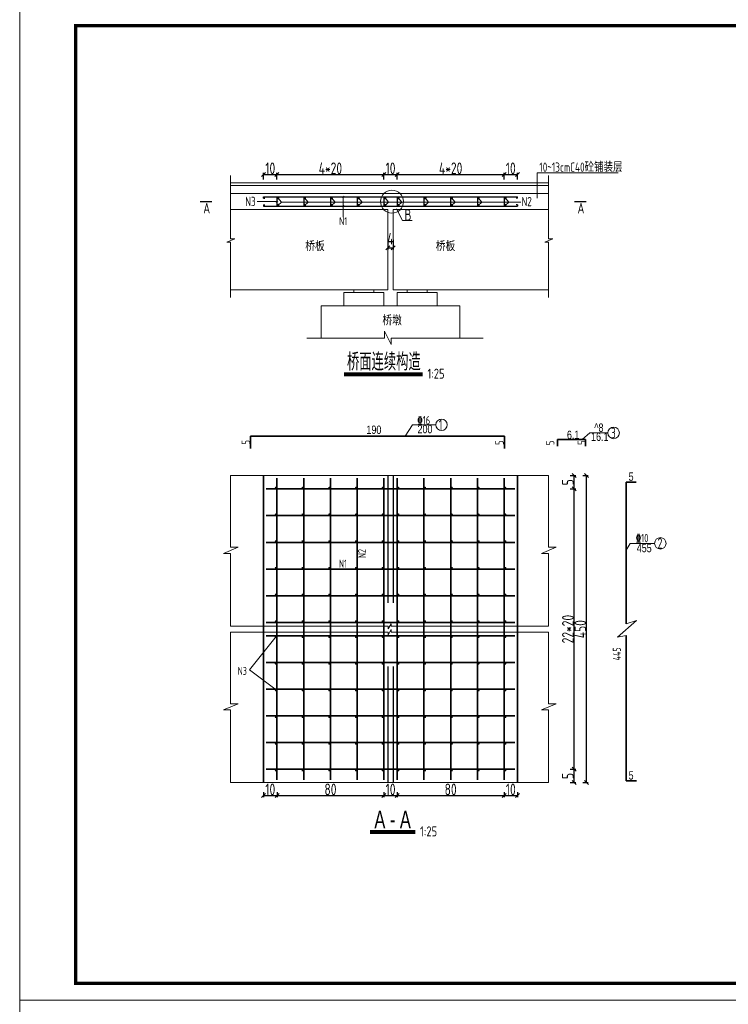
# Model space of a CAD drawing. Header units: inches. Extents: x 112594 to 193184, y 44995 to 116598.
# Tile 62 of 153: x 141724 to 143845, y 77922 to 80873. Entities that reach past the tile are written whole.
import ezdxf

# ---------------------------------------------------------------- set-up
doc = ezdxf.new("R2010")
doc.units = ezdxf.units.IN
doc.header["$MEASUREMENT"] = 0
doc.linetypes.add('ACAD_ISO03W100', pattern=[30, 12, -18])
doc.linetypes.add('DASHED', pattern=[19.05, 12.7, -6.35])
doc.layers.get('0').update_dxf_attribs({"lineweight": 15})
for name, color, linetype, lineweight in [('0文字', 6, 'Continuous', 18), ('0钢筋', 3, 'Continuous', 35), ('2CSX', 1, 'Continuous', 40), ('BM1', 7, 'Continuous', 15), ('标注', 7, 'Continuous', 18), ('虚线', 2, 'ACAD_ISO03W100', 25)]:
    doc.layers.add(name, color=color, linetype=linetype, lineweight=lineweight)
doc.layers.add('粗线-可见轮廓线、钢筋、结构分缝线、材料分界线、断层线、岩性分界线', color=1, linetype='Continuous')
doc.layers.add('配筋2', color=2, linetype='Continuous')
doc.styles.add('hz-e', font='hztxt_e.shx', dxfattribs={"width": 0.75, "bigfont": 'hztxt.shx'})
doc.styles.add('HZTXT', font='tssdeng.shx', dxfattribs={"width": 0.75, "bigfont": 'hztxt.shx'})
doc.styles.add('TSSD_Dimension', font='Tssdeng.shx', dxfattribs={"width": 0.7, "bigfont": 'hztxt.shx'})
doc.dimstyles.new('副本STANDARD', dxfattribs={"dimtxt": 45, "dimasz": 7.5, "dimexe": 5, "dimexo": 2.5, "dimgap": 1, "dimtad": 1, "dimdec": 0, "dimzin": 1, "dimdsep": 46, "dimtxsty": 'HZTXT', "dimblk1": 'OBLIQUE', "dimblk2": 'OBLIQUE', "dimsah": 1, "dimcen": 10, "dimclrd": 4, "dimclre": 4, "dimclrt": 4, "dimadec": 0, "dimazin": 0, "dimtfac": 1, "dimtdec": 0, "dimtmove": 2, "dimatfit": 3, "dimldrblk": 'OBLIQUE', "dimfxl": 1, "dimtolj": 1, "dimtzin": 0, "dimarcsym": 0})

# ---------------------------------------------------------------- blocks, each defined once
blk = doc.blocks.new('_Oblique')
at = {"color": 0, "linetype": 'ByBlock', "lineweight": -2}
blk.add_line((-0.5, -0.5), (0.5, 0.5), dxfattribs=at)
blk = doc.blocks.new('*D902')
at = {"layer": '2CSX', "color": 4, "lineweight": -2}
for p, q in [((142454.1, 78558.3), (142454.1, 78542.8)), ((142454.1, 78547.8), (142494.2, 78547.8)), ((142494.2, 78558.3), (142494.2, 78542.8))]:
    blk.add_line(p, q, dxfattribs=at)
at = {"layer": '2CSX', "color": 4, "lineweight": -2, "xscale": 12, "yscale": 12, "zscale": 12, "rotation": 180}
blk.add_blockref('_Oblique', (142454.1, 78547.8), dxfattribs=at)
at = {"layer": '2CSX', "color": 4, "lineweight": -2, "xscale": 12, "yscale": 12, "zscale": 12}
blk.add_blockref('_Oblique', (142494.2, 78547.8), dxfattribs=at)
at = {"layer": '2CSX', "color": 4, "lineweight": -3, "insert": (142474.1, 78566.3), "char_height": 35, "attachment_point": 5, "style": 'HZTXT'}
blk.add_mtext('\\A1;10', dxfattribs=at)
blk = doc.blocks.new('*D903')
at = {"layer": '2CSX', "color": 4, "lineweight": -2}
for p, q in [((142494.2, 78558.3), (142494.2, 78542.8)), ((142494.2, 78547.8), (142814.2, 78547.8)), ((142814.2, 78558.3), (142814.2, 78542.8))]:
    blk.add_line(p, q, dxfattribs=at)
at = {"layer": '2CSX', "color": 4, "lineweight": -2, "xscale": 12, "yscale": 12, "zscale": 12, "rotation": 180}
blk.add_blockref('_Oblique', (142494.2, 78547.8), dxfattribs=at)
at = {"layer": '2CSX', "color": 4, "lineweight": -2, "xscale": 12, "yscale": 12, "zscale": 12}
blk.add_blockref('_Oblique', (142814.2, 78547.8), dxfattribs=at)
at = {"layer": '2CSX', "color": 4, "lineweight": -3, "insert": (142654.2, 78566.3), "char_height": 35, "attachment_point": 5, "style": 'HZTXT'}
blk.add_mtext('\\A1;80', dxfattribs=at)
blk = doc.blocks.new('*D904')
at = {"layer": '2CSX', "color": 4, "lineweight": -2}
for p, q in [((142814.2, 78558.3), (142814.2, 78542.8)), ((142814.2, 78547.8), (142853.9, 78547.8)), ((142853.9, 78558.3), (142853.9, 78542.8))]:
    blk.add_line(p, q, dxfattribs=at)
at = {"layer": '2CSX', "color": 4, "lineweight": -2, "xscale": 12, "yscale": 12, "zscale": 12, "rotation": 180}
blk.add_blockref('_Oblique', (142814.2, 78547.8), dxfattribs=at)
at = {"layer": '2CSX', "color": 4, "lineweight": -2, "xscale": 12, "yscale": 12, "zscale": 12}
blk.add_blockref('_Oblique', (142853.9, 78547.8), dxfattribs=at)
at = {"layer": '2CSX', "color": 4, "lineweight": -3, "insert": (142834.1, 78566.3), "char_height": 35, "attachment_point": 5, "style": 'HZTXT'}
blk.add_mtext('\\A1;10', dxfattribs=at)
blk = doc.blocks.new('*D905')
at = {"layer": '2CSX', "color": 4, "lineweight": -2}
for p, q in [((142853.9, 78558.3), (142853.9, 78542.8)), ((142853.9, 78547.8), (143174.1, 78547.8)), ((143174.1, 78558.3), (143174.1, 78542.8))]:
    blk.add_line(p, q, dxfattribs=at)
at = {"layer": '2CSX', "color": 4, "lineweight": -2, "xscale": 12, "yscale": 12, "zscale": 12, "rotation": 180}
blk.add_blockref('_Oblique', (142853.9, 78547.8), dxfattribs=at)
at = {"layer": '2CSX', "color": 4, "lineweight": -2, "xscale": 12, "yscale": 12, "zscale": 12}
blk.add_blockref('_Oblique', (143174.1, 78547.8), dxfattribs=at)
at = {"layer": '2CSX', "color": 4, "lineweight": -3, "insert": (143014, 78566.3), "char_height": 35, "attachment_point": 5, "style": 'HZTXT'}
blk.add_mtext('\\A1;80', dxfattribs=at)
blk = doc.blocks.new('*D906')
at = {"layer": '2CSX', "color": 4, "lineweight": -2}
for p, q in [((143174.1, 78558.3), (143174.1, 78542.8)), ((143174.1, 78547.8), (143214.1, 78547.8)), ((143214.1, 78558.3), (143214.1, 78542.8))]:
    blk.add_line(p, q, dxfattribs=at)
at = {"layer": '2CSX', "color": 4, "lineweight": -2, "xscale": 12, "yscale": 12, "zscale": 12, "rotation": 180}
blk.add_blockref('_Oblique', (143174.1, 78547.8), dxfattribs=at)
at = {"layer": '2CSX', "color": 4, "lineweight": -2, "xscale": 12, "yscale": 12, "zscale": 12}
blk.add_blockref('_Oblique', (143214.1, 78547.8), dxfattribs=at)
at = {"layer": '2CSX', "color": 4, "lineweight": -3, "insert": (143194.1, 78566.3), "char_height": 35, "attachment_point": 5, "style": 'HZTXT'}
blk.add_mtext('\\A1;10', dxfattribs=at)
blk = doc.blocks.new('*D907')
at = {"layer": '2CSX', "color": 4, "lineweight": -2}
for p, q in [((143371.4, 78626.6), (143388.5, 78626.6)), ((143383.5, 78586.6), (143383.5, 78626.6)), ((143371.4, 78586.6), (143388.5, 78586.6))]:
    blk.add_line(p, q, dxfattribs=at)
at = {"layer": '2CSX', "color": 4, "lineweight": -2, "xscale": 12, "yscale": 12, "zscale": 12}
for p, rotation in [((143383.5, 78626.6), 90), ((143383.5, 78586.6), 270)]:
    blk.add_blockref('_Oblique', p, dxfattribs=dict(at, rotation=rotation))
at = {"layer": '2CSX', "color": 4, "lineweight": -3, "insert": (143365, 78606.6), "char_height": 35, "attachment_point": 5, "rotation": 90, "style": 'HZTXT'}
blk.add_mtext('\\A1;5', dxfattribs=at)
blk = doc.blocks.new('*D908')
at = {"layer": '2CSX', "color": 4, "lineweight": -2}
for p, q in [((143371.4, 79466.7), (143388.5, 79466.7)), ((143383.5, 78626.6), (143383.5, 79466.7)), ((143371.4, 78626.6), (143388.5, 78626.6))]:
    blk.add_line(p, q, dxfattribs=at)
at = {"layer": '2CSX', "color": 4, "lineweight": -2, "xscale": 12, "yscale": 12, "zscale": 12}
for p, rotation in [((143383.5, 79466.7), 90), ((143383.5, 78626.6), 270)]:
    blk.add_blockref('_Oblique', p, dxfattribs=dict(at, rotation=rotation))
at = {"layer": '2CSX', "color": 4, "lineweight": -3, "insert": (143365, 79046.7), "char_height": 35, "attachment_point": 5, "rotation": 90, "style": 'HZTXT'}
blk.add_mtext('\\A1;22*20', dxfattribs=at)
blk = doc.blocks.new('*D909')
at = {"layer": '2CSX', "color": 4, "lineweight": -2}
for p, q in [((143371.4, 79506.6), (143388.5, 79506.6)), ((143383.5, 79466.7), (143383.5, 79506.6)), ((143371.4, 79466.7), (143388.5, 79466.7))]:
    blk.add_line(p, q, dxfattribs=at)
at = {"layer": '2CSX', "color": 4, "lineweight": -2, "xscale": 12, "yscale": 12, "zscale": 12}
for p, rotation in [((143383.5, 79506.6), 90), ((143383.5, 79466.7), 270)]:
    blk.add_blockref('_Oblique', p, dxfattribs=dict(at, rotation=rotation))
at = {"layer": '2CSX', "color": 4, "lineweight": -3, "insert": (143365, 79486.7), "char_height": 35, "attachment_point": 5, "rotation": 90, "style": 'HZTXT'}
blk.add_mtext('\\A1;5', dxfattribs=at)
blk = doc.blocks.new('*D910')
at = {"layer": '2CSX', "color": 4, "lineweight": -2}
for p, q in [((143410.2, 79506.6), (143425.9, 79506.6)), ((143420.9, 78586.6), (143420.9, 79506.6)), ((143410.2, 78586.6), (143425.9, 78586.6))]:
    blk.add_line(p, q, dxfattribs=at)
at = {"layer": '2CSX', "color": 4, "lineweight": -2, "xscale": 12, "yscale": 12, "zscale": 12}
for p, rotation in [((143420.9, 79506.6), 90), ((143420.9, 78586.6), 270)]:
    blk.add_blockref('_Oblique', p, dxfattribs=dict(at, rotation=rotation))
at = {"layer": '2CSX', "color": 4, "lineweight": -3, "insert": (143402.4, 79046.6), "char_height": 35, "attachment_point": 5, "rotation": 90, "style": 'HZTXT'}
blk.add_mtext('\\A1;450', dxfattribs=at)
blk = doc.blocks.new('*D913')
at = {"layer": '2CSX', "color": 4, "lineweight": -2}
for p, q in [((142454, 80393.8), (142454, 80413.9)), ((142454, 80408.9), (142494, 80408.9)), ((142494, 80393.8), (142494, 80413.9))]:
    blk.add_line(p, q, dxfattribs=at)
at = {"layer": '2CSX', "color": 4, "lineweight": -2, "xscale": 12, "yscale": 12, "zscale": 12, "rotation": 180}
blk.add_blockref('_Oblique', (142454, 80408.9), dxfattribs=at)
at = {"layer": '2CSX', "color": 4, "lineweight": -2, "xscale": 12, "yscale": 12, "zscale": 12}
blk.add_blockref('_Oblique', (142494, 80408.9), dxfattribs=at)
at = {"layer": '2CSX', "color": 4, "lineweight": -3, "insert": (142474, 80427.4), "char_height": 35, "attachment_point": 5, "style": 'HZTXT'}
blk.add_mtext('\\A1;10', dxfattribs=at)
blk = doc.blocks.new('*D914')
at = {"layer": '2CSX', "color": 4, "lineweight": -2}
for p, q in [((142494, 80393.8), (142494, 80413.9)), ((142494, 80408.9), (142814, 80408.9)), ((142814, 80393.8), (142814, 80413.9))]:
    blk.add_line(p, q, dxfattribs=at)
at = {"layer": '2CSX', "color": 4, "lineweight": -2, "xscale": 12, "yscale": 12, "zscale": 12, "rotation": 180}
blk.add_blockref('_Oblique', (142494, 80408.9), dxfattribs=at)
at = {"layer": '2CSX', "color": 4, "lineweight": -2, "xscale": 12, "yscale": 12, "zscale": 12}
blk.add_blockref('_Oblique', (142814, 80408.9), dxfattribs=at)
at = {"layer": '2CSX', "color": 4, "lineweight": -3, "insert": (142654, 80427.4), "char_height": 35, "attachment_point": 5, "style": 'HZTXT'}
blk.add_mtext('\\A1;4*20', dxfattribs=at)
blk = doc.blocks.new('*D915')
at = {"layer": '2CSX', "color": 4, "lineweight": -2}
for p, q in [((142814, 80393.8), (142814, 80413.9)), ((142814, 80408.9), (142854, 80408.9)), ((142854, 80393.8), (142854, 80413.9))]:
    blk.add_line(p, q, dxfattribs=at)
at = {"layer": '2CSX', "color": 4, "lineweight": -2, "xscale": 12, "yscale": 12, "zscale": 12, "rotation": 180}
blk.add_blockref('_Oblique', (142814, 80408.9), dxfattribs=at)
at = {"layer": '2CSX', "color": 4, "lineweight": -2, "xscale": 12, "yscale": 12, "zscale": 12}
blk.add_blockref('_Oblique', (142854, 80408.9), dxfattribs=at)
at = {"layer": '2CSX', "color": 4, "lineweight": -3, "insert": (142834, 80427.4), "char_height": 35, "attachment_point": 5, "style": 'HZTXT'}
blk.add_mtext('\\A1;10', dxfattribs=at)
blk = doc.blocks.new('*D916')
at = {"layer": '2CSX', "color": 4, "lineweight": -2}
for p, q in [((142854, 80393.8), (142854, 80413.9)), ((142854, 80408.9), (143174, 80408.9)), ((143174, 80393.8), (143174, 80413.9))]:
    blk.add_line(p, q, dxfattribs=at)
at = {"layer": '2CSX', "color": 4, "lineweight": -2, "xscale": 12, "yscale": 12, "zscale": 12, "rotation": 180}
blk.add_blockref('_Oblique', (142854, 80408.9), dxfattribs=at)
at = {"layer": '2CSX', "color": 4, "lineweight": -2, "xscale": 12, "yscale": 12, "zscale": 12}
blk.add_blockref('_Oblique', (143174, 80408.9), dxfattribs=at)
at = {"layer": '2CSX', "color": 4, "lineweight": -3, "insert": (143014, 80427.4), "char_height": 35, "attachment_point": 5, "style": 'HZTXT'}
blk.add_mtext('\\A1;4*20', dxfattribs=at)
blk = doc.blocks.new('*D917')
at = {"layer": '2CSX', "color": 4, "lineweight": -2}
for p, q in [((143174, 80393.8), (143174, 80413.9)), ((143174, 80408.9), (143214, 80408.9)), ((143214, 80393.8), (143214, 80413.9))]:
    blk.add_line(p, q, dxfattribs=at)
at = {"layer": '2CSX', "color": 4, "lineweight": -2, "xscale": 12, "yscale": 12, "zscale": 12, "rotation": 180}
blk.add_blockref('_Oblique', (143174, 80408.9), dxfattribs=at)
at = {"layer": '2CSX', "color": 4, "lineweight": -2, "xscale": 12, "yscale": 12, "zscale": 12}
blk.add_blockref('_Oblique', (143214, 80408.9), dxfattribs=at)
at = {"layer": '2CSX', "color": 4, "lineweight": -3, "insert": (143194, 80427.4), "char_height": 35, "attachment_point": 5, "style": 'HZTXT'}
blk.add_mtext('\\A1;10', dxfattribs=at)
blk = doc.blocks.new('*D1265')
at = {"layer": '2CSX', "color": 4, "lineweight": -2}
for p, q in [((142826, 80212.9), (142826, 80184.2)), ((142842, 80212.9), (142842, 80184.2)), ((142826, 80189.2), (142842, 80189.2))]:
    blk.add_line(p, q, dxfattribs=at)
at = {"layer": '2CSX', "color": 4, "lineweight": -2, "xscale": 12, "yscale": 12, "zscale": 12, "rotation": 180}
blk.add_blockref('_Oblique', (142826, 80189.2), dxfattribs=at)
at = {"layer": '2CSX', "color": 4, "lineweight": -2, "xscale": 12, "yscale": 12, "zscale": 12}
blk.add_blockref('_Oblique', (142842, 80189.2), dxfattribs=at)
at = {"layer": '2CSX', "color": 4, "lineweight": -3, "insert": (142834, 80216.2), "char_height": 35, "attachment_point": 5, "style": 'HZTXT'}
blk.add_mtext('\\A1;4', dxfattribs=at)

msp = doc.modelspace()

# ---------------------------------------------------------------- linework, layer by layer
for p, q in [((141723.84056, 77935.0728), (141723.84056, 80935.37586)), ((142355.03966, 80406.00449), (142355.03966, 80216.41221)), ((143272.73908, 80337.70186), (143272.73908, 80414.21669)), ((143272.73908, 80414.21669), (143515.65549, 80414.21669)), ((143306.99035, 80406.00449), (143306.99035, 80216.41221)), ((142355.03966, 80383.49392), (143306.99035, 80383.49392)), ((142355.03966, 80375.49392), (143306.99035, 80375.49392)), ((142355.03966, 80351.49392), (143306.99035, 80351.49392)), ((142496.54549, 80339.05239), (142507.40811, 80326.39398)), ((142576.75852, 80339.05239), (142587.62113, 80326.39398)), ((142657.4485, 80339.05239), (142668.31112, 80326.39398)), ((142694.85413, 80343.80299), (142690.07182, 80339.18486)), ((142692.46297, 80341.49392), (142692.46297, 80281.18691)), ((142737.78451, 80339.05239), (142748.64712, 80326.39398)), ((142817.49335, 80339.05239), (142828.35597, 80326.39398)), ((142856.53298, 80339.05239), (142867.39559, 80326.39398)), ((142937.24074, 80339.05239), (142948.10335, 80326.39398)), ((143016.97201, 80339.05239), (143027.83462, 80326.39398)), ((143096.70624, 80339.05239), (143107.56885, 80326.39398)), ((143177.02137, 80339.05239), (143187.88398, 80326.39398)), ((142494.00326, 80327.49392), (142435.06452, 80327.49392)), ((142496.39441, 80329.80299), (142491.6121, 80325.18486)), ((142496.54549, 80316.11013), (142507.40811, 80326.39398)), ((142507.40811, 80326.39398), (143223.76596, 80326.39398)), ((142576.75852, 80316.11013), (142587.62113, 80326.39398)), ((142657.4485, 80316.11013), (142668.31112, 80326.39398)), ((142694.85413, 80315.80299), (142690.07182, 80311.18486)), ((142737.78451, 80316.11013), (142748.64712, 80326.39398)), ((142817.49335, 80316.11013), (142828.35597, 80326.39398)), ((142856.53298, 80316.11013), (142867.39559, 80326.39398)), ((142937.24074, 80316.11013), (142948.10335, 80326.39398)), ((143016.97201, 80316.11013), (143027.83462, 80326.39398)), ((143096.70624, 80316.11013), (143107.56885, 80326.39398)), ((143177.02137, 80316.11013), (143187.88398, 80326.39398)), ((142355.03966, 80303.49392), (142826.00326, 80303.49392)), ((142826.00326, 80303.49392), (142826.00326, 80063.49392)), ((142842.00326, 80303.49392), (142842.00326, 80063.49392)), ((142842.00326, 80303.49392), (143306.99035, 80303.49392)), ((142851.44023, 80306.07395), (142870.03947, 80271.35619)), ((142870.03947, 80271.35619), (142898.6993, 80271.35619)), ((142367.97291, 80216.41221), (142344.17786, 80206.55522)), ((142344.17786, 80206.55522), (142354.95293, 80206.55522)), ((142354.95293, 80206.55522), (142354.95293, 80040.08893)), ((142355.03966, 80216.41221), (142367.97291, 80216.41221)), ((143319.9236, 80216.41221), (143296.12855, 80206.55522)), ((143296.12855, 80206.55522), (143306.90362, 80206.55522)), ((143306.90362, 80206.55522), (143306.90362, 80040.08893)), ((143306.99035, 80216.41221), (143319.9236, 80216.41221)), ((142354.95293, 80063.49392), (142493.91652, 80063.49392)), ((142493.91652, 80063.49392), (142826.00326, 80063.49392)), ((142842.00326, 80063.49392), (143306.81689, 80063.49392)), ((142625.91652, 80015.49392), (142625.91652, 79918.5883)), ((142833.91652, 80015.49392), (142625.91652, 80015.49392)), ((142833.91652, 80015.49392), (143041.91652, 80015.49392)), ((143041.91652, 80015.49392), (143041.91652, 79918.56121)), ((142816.34086, 79918.5883), (142816.34086, 79939.69294)), ((142816.34086, 79939.69294), (142835.52999, 79899.18649)), ((142583.45062, 79918.5883), (142816.34086, 79918.5883)), ((142835.52999, 79899.18649), (142835.52999, 79918.56121)), ((142835.52999, 79918.56121), (143111.17748, 79918.56121)), ((142877.67396, 79624.39958), (142899.82171, 79658.95882)), ((142899.82171, 79658.95882), (142969.7081, 79658.95882)), ((143407.55574, 79614.54614), (143430.90839, 79634.47556)), ((143430.90839, 79634.47556), (143484.74183, 79634.47556)), ((142355.03966, 79506.62409), (143306.99035, 79506.62409)), ((142355.03966, 79506.62409), (142355.03966, 79291.96633)), ((143306.99035, 79506.62409), (143306.99035, 79291.96633)), ((142378.32683, 79291.96633), (142333.9247, 79273.17246)), ((142355.03966, 79291.96633), (142378.32683, 79291.96633)), ((143330.27752, 79291.96633), (143285.87539, 79273.17246)), ((143306.99035, 79291.96633), (143330.27752, 79291.96633)), ((143539.15975, 79283.63798), (143551.22087, 79303.5674)), ((143551.22087, 79303.5674), (143624.67692, 79303.5674)), ((142333.9247, 79273.17246), (142355.18023, 79273.17246)), ((142355.18023, 79273.17246), (142355.18023, 79055.42409)), ((143285.87539, 79273.17246), (143307.13092, 79273.17246)), ((143307.13092, 79273.17246), (143307.13092, 79055.42409)), ((143570.63001, 79072.12931), (143513.78502, 79022.52587)), ((143539.15975, 79062.55254), (143570.63001, 79072.12931)), ((142355.03966, 79055.42409), (142827.13677, 79055.42409)), ((142827.13677, 79047.01512), (142835.97551, 79062.65104)), ((142827.13677, 79055.42409), (142827.13677, 79047.01512)), ((142827.13677, 79029.41512), (142835.97551, 79045.05104)), ((142835.97551, 79062.65104), (142835.97551, 79055.42409)), ((142835.97551, 79055.42409), (143306.99035, 79055.42409)), ((142835.97551, 79045.05104), (142835.97551, 79037.82409)), ((142355.03966, 79037.82409), (142827.13677, 79037.82409)), ((142355.03966, 79037.82409), (142355.03966, 78823.16633)), ((142491.76343, 79024.25668), (142411.46141, 78924.90389)), ((142827.13677, 79037.82409), (142827.13677, 79029.41512)), ((142835.97551, 79037.82409), (143306.99035, 79037.82409)), ((143306.99035, 79037.82409), (143306.99035, 78823.16633)), ((143513.78502, 79022.52587), (143539.15975, 79027.69736)), ((142411.46141, 78924.90389), (142491.76343, 78864.25668)), ((142378.32683, 78823.16633), (142333.9247, 78804.37246)), ((142333.9247, 78804.37246), (142355.18023, 78804.37246)), ((142355.03966, 78823.16633), (142378.32683, 78823.16633)), ((142355.18023, 78804.37246), (142355.18023, 78586.62409)), ((143330.27752, 78823.16633), (143285.87539, 78804.37246)), ((143285.87539, 78804.37246), (143307.13092, 78804.37246)), ((143306.99035, 78823.16633), (143330.27752, 78823.16633)), ((143307.13092, 78804.37246), (143307.13092, 78586.62409)), ((142355.03966, 78586.62409), (143306.99035, 78586.62409)), ((141723.84056, 74984.76464), (141723.84056, 77985.0677))]:
    msp.add_line(p, q)
at = {"lineweight": 60}
for p, q in [((142695.02058, 79811.84067), (142930.1251, 79811.84067)), ((142772.78716, 78440.38019), (142907.9099, 78440.38019))]:
    msp.add_line(p, q, dxfattribs=at)
for points, const_width in [([(142495.32443, 80338.14468, 1), (142499.32443, 80338.14468, 1)], 4), ([(142495.82443, 80338.14468, 1), (142498.82443, 80338.14468, 1)], 3), ([(142575.32443, 80338.14468, 1), (142579.32443, 80338.14468, 1)], 4), ([(142575.82443, 80338.14468, 1), (142578.82443, 80338.14468, 1)], 3), ([(142655.32443, 80338.14468, 1), (142659.32443, 80338.14468, 1)], 4), ([(142655.82443, 80338.14468, 1), (142658.82443, 80338.14468, 1)], 3), ([(142735.32443, 80338.14468, 1), (142739.32443, 80338.14468, 1)], 4), ([(142735.82443, 80338.14468, 1), (142738.82443, 80338.14468, 1)], 3), ([(142815.32443, 80338.14468, 1), (142819.32443, 80338.14468, 1)], 4), ([(142815.82443, 80338.14468, 1), (142818.82443, 80338.14468, 1)], 3), ([(142855.32443, 80338.14468, 1), (142859.32443, 80338.14468, 1)], 4), ([(142855.82443, 80338.14468, 1), (142858.82443, 80338.14468, 1)], 3), ([(142935.8718, 80338.317, 1), (142939.8718, 80338.317, 1)], 4), ([(142935.82443, 80338.14468, 1), (142938.82443, 80338.14468, 1)], 3), ([(143015.32443, 80338.14468, 1), (143019.32443, 80338.14468, 1)], 4), ([(143015.82443, 80338.14468, 1), (143018.82443, 80338.14468, 1)], 3), ([(143095.32443, 80338.14468, 1), (143099.32443, 80338.14468, 1)], 4), ([(143095.82443, 80338.14468, 1), (143098.82443, 80338.14468, 1)], 3), ([(143175.32443, 80338.14468, 1), (143179.32443, 80338.14468, 1)], 4), ([(143175.82443, 80338.14468, 1), (143178.82443, 80338.14468, 1)], 3), ([(142495.32443, 80317.00766, 1), (142499.32443, 80317.00766, 1)], 4), ([(142495.82443, 80317.00766, 1), (142498.82443, 80317.00766, 1)], 3), ([(142575.32443, 80317.00766, 1), (142579.32443, 80317.00766, 1)], 4), ([(142575.82443, 80317.00766, 1), (142578.82443, 80317.00766, 1)], 3), ([(142655.32443, 80317.00766, 1), (142659.32443, 80317.00766, 1)], 4), ([(142655.82443, 80317.00766, 1), (142658.82443, 80317.00766, 1)], 3), ([(142735.32443, 80317.00766, 1), (142739.32443, 80317.00766, 1)], 4), ([(142735.82443, 80317.00766, 1), (142738.82443, 80317.00766, 1)], 3), ([(142815.32443, 80317.00766, 1), (142819.32443, 80317.00766, 1)], 4), ([(142815.82443, 80317.00766, 1), (142818.82443, 80317.00766, 1)], 3), ([(142855.32443, 80317.00766, 1), (142859.32443, 80317.00766, 1)], 4), ([(142855.82443, 80317.00766, 1), (142858.82443, 80317.00766, 1)], 3), ([(142935.32443, 80317.00766, 1), (142939.32443, 80317.00766, 1)], 4), ([(142935.82443, 80317.00766, 1), (142938.82443, 80317.00766, 1)], 3), ([(143015.32443, 80317.00766, 1), (143019.32443, 80317.00766, 1)], 4), ([(143015.82443, 80317.00766, 1), (143018.82443, 80317.00766, 1)], 3), ([(143095.28957, 80316.66239, 1), (143099.28957, 80316.66239, 1)], 4), ([(143095.82443, 80317.00766, 1), (143098.82443, 80317.00766, 1)], 3), ([(143175.32443, 80317.00766, 1), (143179.32443, 80317.00766, 1)], 4), ([(143175.82443, 80317.00766, 1), (143178.82443, 80317.00766, 1)], 3), ([(142489.10015, 79470.17521, 1), (142492.10015, 79470.17521, 1)], 3), ([(142569.10015, 79470.17521, 1), (142572.10015, 79470.17521, 1)], 3), ([(142649.10015, 79470.17521, 1), (142652.10015, 79470.17521, 1)], 3), ([(142729.10015, 79470.17521, 1), (142732.10015, 79470.17521, 1)], 3), ([(142809.10015, 79470.17521, 1), (142812.10015, 79470.17521, 1)], 3), ([(142859.07983, 79470.17521, -1), (142856.07983, 79470.17521, -1)], 3), ([(142939.07983, 79470.17521, -1), (142936.07983, 79470.17521, -1)], 3), ([(143019.07983, 79470.17521, -1), (143016.07983, 79470.17521, -1)], 3), ([(143099.07983, 79470.17521, -1), (143096.07983, 79470.17521, -1)], 3), ([(143179.07983, 79470.17521, -1), (143176.07983, 79470.17521, -1)], 3), ([(142489.10015, 79390.17521, 1), (142492.10015, 79390.17521, 1)], 3), ([(142569.10015, 79390.17521, 1), (142572.10015, 79390.17521, 1)], 3), ([(142649.10015, 79390.17521, 1), (142652.10015, 79390.17521, 1)], 3), ([(142729.10015, 79390.17521, 1), (142732.10015, 79390.17521, 1)], 3), ([(142809.10015, 79390.17521, 1), (142812.10015, 79390.17521, 1)], 3), ([(142859.07983, 79390.17521, -1), (142856.07983, 79390.17521, -1)], 3), ([(142939.07983, 79390.17521, -1), (142936.07983, 79390.17521, -1)], 3), ([(143019.07983, 79390.17521, -1), (143016.07983, 79390.17521, -1)], 3), ([(143099.07983, 79390.17521, -1), (143096.07983, 79390.17521, -1)], 3), ([(143179.07983, 79390.17521, -1), (143176.07983, 79390.17521, -1)], 3), ([(142489.10015, 79310.17521, 1), (142492.10015, 79310.17521, 1)], 3), ([(142569.10015, 79310.17521, 1), (142572.10015, 79310.17521, 1)], 3), ([(142649.10015, 79310.17521, 1), (142652.10015, 79310.17521, 1)], 3), ([(142729.10015, 79310.17521, 1), (142732.10015, 79310.17521, 1)], 3), ([(142809.10015, 79310.17521, 1), (142812.10015, 79310.17521, 1)], 3), ([(142859.07983, 79310.17521, -1), (142856.07983, 79310.17521, -1)], 3), ([(142939.07983, 79310.17521, -1), (142936.07983, 79310.17521, -1)], 3), ([(143019.07983, 79310.17521, -1), (143016.07983, 79310.17521, -1)], 3), ([(143099.07983, 79310.17521, -1), (143096.07983, 79310.17521, -1)], 3), ([(143179.07983, 79310.17521, -1), (143176.07983, 79310.17521, -1)], 3), ([(142489.10015, 79230.17521, 1), (142492.10015, 79230.17521, 1)], 3), ([(142569.10015, 79230.17521, 1), (142572.10015, 79230.17521, 1)], 3), ([(142649.10015, 79230.17521, 1), (142652.10015, 79230.17521, 1)], 3), ([(142729.10015, 79230.17521, 1), (142732.10015, 79230.17521, 1)], 3), ([(142809.10015, 79230.17521, 1), (142812.10015, 79230.17521, 1)], 3), ([(142859.07983, 79230.17521, -1), (142856.07983, 79230.17521, -1)], 3), ([(142939.07983, 79230.17521, -1), (142936.07983, 79230.17521, -1)], 3), ([(143019.07983, 79230.17521, -1), (143016.07983, 79230.17521, -1)], 3), ([(143099.07983, 79230.17521, -1), (143096.07983, 79230.17521, -1)], 3), ([(143179.07983, 79230.17521, -1), (143176.07983, 79230.17521, -1)], 3), ([(142489.10015, 79150.17521, 1), (142492.10015, 79150.17521, 1)], 3), ([(142569.10015, 79150.17521, 1), (142572.10015, 79150.17521, 1)], 3), ([(142649.10015, 79150.17521, 1), (142652.10015, 79150.17521, 1)], 3), ([(142729.10015, 79150.17521, 1), (142732.10015, 79150.17521, 1)], 3), ([(142809.10015, 79150.17521, 1), (142812.10015, 79150.17521, 1)], 3), ([(142859.07983, 79150.17521, -1), (142856.07983, 79150.17521, -1)], 3), ([(142939.07983, 79150.17521, -1), (142936.07983, 79150.17521, -1)], 3), ([(143019.07983, 79150.17521, -1), (143016.07983, 79150.17521, -1)], 3), ([(143099.07983, 79150.17521, -1), (143096.07983, 79150.17521, -1)], 3), ([(143179.07983, 79150.17521, -1), (143176.07983, 79150.17521, -1)], 3), ([(142489.10015, 79070.17521, 1), (142492.10015, 79070.17521, 1)], 3), ([(142569.10015, 79070.17521, 1), (142572.10015, 79070.17521, 1)], 3), ([(142649.10015, 79070.17521, 1), (142652.10015, 79070.17521, 1)], 3), ([(142729.10015, 79070.17521, 1), (142732.10015, 79070.17521, 1)], 3), ([(142809.10015, 79070.17521, 1), (142812.10015, 79070.17521, 1)], 3), ([(142859.07983, 79070.17521, -1), (142856.07983, 79070.17521, -1)], 3), ([(142939.07983, 79070.17521, -1), (142936.07983, 79070.17521, -1)], 3), ([(143019.07983, 79070.17521, -1), (143016.07983, 79070.17521, -1)], 3), ([(143099.07983, 79070.17521, -1), (143096.07983, 79070.17521, -1)], 3), ([(143179.07983, 79070.17521, -1), (143176.07983, 79070.17521, -1)], 3), ([(142489.10015, 79023.07297, -1), (142492.10015, 79023.07297, -1)], 3), ([(142569.10015, 79023.07297, -1), (142572.10015, 79023.07297, -1)], 3), ([(142649.10015, 79023.07297, -1), (142652.10015, 79023.07297, -1)], 3), ([(142729.10015, 79023.07297, -1), (142732.10015, 79023.07297, -1)], 3), ([(142809.10015, 79023.07297, -1), (142812.10015, 79023.07297, -1)], 3), ([(142859.07983, 79023.07297, 1), (142856.07983, 79023.07297, 1)], 3), ([(142856.56482, 79024.25668, -1), (142858.56482, 79024.25668, -1)], 2), ([(142939.07983, 79023.07297, 1), (142936.07983, 79023.07297, 1)], 3), ([(142936.56482, 79024.25668, -1), (142938.56482, 79024.25668, -1)], 2), ([(143019.07983, 79023.07297, 1), (143016.07983, 79023.07297, 1)], 3), ([(143016.56482, 79024.25668, -1), (143018.56482, 79024.25668, -1)], 2), ([(143099.07983, 79023.07297, 1), (143096.07983, 79023.07297, 1)], 3), ([(143096.56482, 79024.25668, -1), (143098.56482, 79024.25668, -1)], 2), ([(143179.07983, 79023.07297, 1), (143176.07983, 79023.07297, 1)], 3), ([(143176.56482, 79024.25668, -1), (143178.56482, 79024.25668, -1)], 2), ([(142489.10015, 78943.07297, -1), (142492.10015, 78943.07297, -1)], 3), ([(142569.10015, 78943.07297, -1), (142572.10015, 78943.07297, -1)], 3), ([(142649.10015, 78943.07297, -1), (142652.10015, 78943.07297, -1)], 3), ([(142729.10015, 78943.07297, -1), (142732.10015, 78943.07297, -1)], 3), ([(142809.10015, 78943.07297, -1), (142812.10015, 78943.07297, -1)], 3), ([(142859.07983, 78943.07297, 1), (142856.07983, 78943.07297, 1)], 3), ([(142939.07983, 78943.07297, 1), (142936.07983, 78943.07297, 1)], 3), ([(143019.07983, 78943.07297, 1), (143016.07983, 78943.07297, 1)], 3), ([(143099.07983, 78943.07297, 1), (143096.07983, 78943.07297, 1)], 3), ([(143179.07983, 78943.07297, 1), (143176.07983, 78943.07297, 1)], 3), ([(142489.10015, 78863.07297, -1), (142492.10015, 78863.07297, -1)], 3), ([(142569.10015, 78863.07297, -1), (142572.10015, 78863.07297, -1)], 3), ([(142649.10015, 78863.07297, -1), (142652.10015, 78863.07297, -1)], 3), ([(142729.10015, 78863.07297, -1), (142732.10015, 78863.07297, -1)], 3), ([(142809.10015, 78863.07297, -1), (142812.10015, 78863.07297, -1)], 3), ([(142859.07983, 78863.07297, 1), (142856.07983, 78863.07297, 1)], 3), ([(142939.07983, 78863.07297, 1), (142936.07983, 78863.07297, 1)], 3), ([(143019.07983, 78863.07297, 1), (143016.07983, 78863.07297, 1)], 3), ([(143099.07983, 78863.07297, 1), (143096.07983, 78863.07297, 1)], 3), ([(143179.07983, 78863.07297, 1), (143176.07983, 78863.07297, 1)], 3), ([(142489.10015, 78783.07297, -1), (142492.10015, 78783.07297, -1)], 3), ([(142569.10015, 78783.07297, -1), (142572.10015, 78783.07297, -1)], 3), ([(142649.10015, 78783.07297, -1), (142652.10015, 78783.07297, -1)], 3), ([(142729.10015, 78783.07297, -1), (142732.10015, 78783.07297, -1)], 3), ([(142809.10015, 78783.07297, -1), (142812.10015, 78783.07297, -1)], 3), ([(142859.07983, 78783.07297, 1), (142856.07983, 78783.07297, 1)], 3), ([(142939.07983, 78783.07297, 1), (142936.07983, 78783.07297, 1)], 3), ([(143019.07983, 78783.07297, 1), (143016.07983, 78783.07297, 1)], 3), ([(143099.07983, 78783.07297, 1), (143096.07983, 78783.07297, 1)], 3), ([(143179.07983, 78783.07297, 1), (143176.07983, 78783.07297, 1)], 3), ([(142489.10015, 78703.07297, -1), (142492.10015, 78703.07297, -1)], 3), ([(142569.10015, 78703.07297, -1), (142572.10015, 78703.07297, -1)], 3), ([(142649.10015, 78703.07297, -1), (142652.10015, 78703.07297, -1)], 3), ([(142729.10015, 78703.07297, -1), (142732.10015, 78703.07297, -1)], 3), ([(142809.10015, 78703.07297, -1), (142812.10015, 78703.07297, -1)], 3), ([(142859.07983, 78703.07297, 1), (142856.07983, 78703.07297, 1)], 3), ([(142939.07983, 78703.07297, 1), (142936.07983, 78703.07297, 1)], 3), ([(143019.07983, 78703.07297, 1), (143016.07983, 78703.07297, 1)], 3), ([(143099.07983, 78703.07297, 1), (143096.07983, 78703.07297, 1)], 3), ([(143179.07983, 78703.07297, 1), (143176.07983, 78703.07297, 1)], 3), ([(142489.10015, 78623.07297, -1), (142492.10015, 78623.07297, -1)], 3), ([(142569.10015, 78623.07297, -1), (142572.10015, 78623.07297, -1)], 3), ([(142649.10015, 78623.07297, -1), (142652.10015, 78623.07297, -1)], 3), ([(142729.10015, 78623.07297, -1), (142732.10015, 78623.07297, -1)], 3), ([(142809.10015, 78623.07297, -1), (142812.10015, 78623.07297, -1)], 3), ([(142859.07983, 78623.07297, 1), (142856.07983, 78623.07297, 1)], 3), ([(142939.07983, 78623.07297, 1), (142936.07983, 78623.07297, 1)], 3), ([(143019.07983, 78623.07297, 1), (143016.07983, 78623.07297, 1)], 3), ([(143099.07983, 78623.07297, 1), (143096.07983, 78623.07297, 1)], 3), ([(143179.07983, 78623.07297, 1), (143176.07983, 78623.07297, 1)], 3)]:
    msp.add_lwpolyline(points, format="xyb", close=True, dxfattribs=dict(const_width=const_width))
at = {"const_width": 4}
for points in [[(142263.43117, 80327.81347), (142299.57358, 80327.81347)], [(143383.8506, 80327.81347), (143419.99301, 80327.81347)]]:
    msp.add_lwpolyline(points, dxfattribs=at)
for points in [[(142694.00326, 80055.49392), (142814.00326, 80055.49392), (142814.00326, 80015.49392), (142694.00326, 80015.49392)], [(142724.00326, 80063.49392), (142784.00326, 80063.49392), (142784.00326, 80055.49392), (142724.00326, 80055.49392)], [(142974.00326, 80055.49392), (142854.00326, 80055.49392), (142854.00326, 80015.49392), (142974.00326, 80015.49392)], [(142944.00326, 80063.49392), (142884.00326, 80063.49392), (142884.00326, 80055.49392), (142944.00326, 80055.49392)]]:
    msp.add_lwpolyline(points, close=True)
for points in [[(142695.47758, 79805.65197), (142930.1251, 79805.65197)], [(142772.78716, 78434.19149), (142907.9099, 78434.19149)]]:
    msp.add_lwpolyline(points)
for centre, radius in [((142838.35284, 80327.65757), 34.35703), ((142986.89229, 79658.95882), 17.18419), ((143501.92602, 79634.47556), 17.18419), ((143641.8611, 79303.5674), 17.18419)]:
    msp.add_circle(centre, radius)
at = {"layer": '0钢筋'}
for p, q in [((142414.93116, 79587.94738), (142414.93116, 79624.39958)), ((142414.93116, 79624.39958), (143174.93116, 79624.39958)), ((143174.93116, 79624.39958), (143174.93116, 79587.94738)), ((143333.61629, 79594.54614), (143333.61629, 79614.54614)), ((143333.61629, 79614.54614), (143417.52217, 79614.54614)), ((143417.52217, 79614.54614), (143417.52217, 79594.54614)), ((142454.08999, 79506.62409), (142454.08999, 78586.62409)), ((142494.08999, 79498.62409), (142494.08999, 78594.62409)), ((142574.08999, 79498.62409), (142574.08999, 78594.62409)), ((142654.08999, 79498.62409), (142654.08999, 78594.62409)), ((142734.08999, 79498.62409), (142734.08999, 78594.62409)), ((142814.08999, 79498.62409), (142814.08999, 78594.62409)), ((142854.08999, 79498.62409), (142854.08999, 78594.62409)), ((142934.08999, 79498.62409), (142934.08999, 78594.62409)), ((143014.08999, 79498.62409), (143014.08999, 78594.62409)), ((143094.08999, 79498.62409), (143094.08999, 78594.62409)), ((143174.08999, 79498.62409), (143174.08999, 78594.62409)), ((143214.08999, 79506.62409), (143214.08999, 78586.62409)), ((143539.15975, 79487.46526), (143569.93437, 79487.46526)), ((143539.15975, 79062.55254), (143539.15975, 79487.46526)), ((142462.08999, 79466.62409), (143206.08999, 79466.62409)), ((142462.08999, 79386.62409), (143206.08999, 79386.62409)), ((142462.08999, 79306.62409), (143206.08999, 79306.62409)), ((142462.08999, 79226.62409), (143206.08999, 79226.62409)), ((142462.08999, 79146.62409), (143206.08999, 79146.62409)), ((142462.08999, 79066.62409), (143206.08999, 79066.62409)), ((142462.08999, 79026.62409), (143206.08999, 79026.62409)), ((143539.15975, 78592.08209), (143539.15975, 79027.69736)), ((142462.08999, 78946.62409), (143206.08999, 78946.62409)), ((142462.08999, 78866.62409), (143206.08999, 78866.62409)), ((142462.08999, 78786.62409), (143206.08999, 78786.62409)), ((142462.08999, 78706.62409), (143206.08999, 78706.62409)), ((142462.08999, 78626.62409), (143206.08999, 78626.62409)), ((143539.15975, 78592.08209), (143570.89605, 78592.08209))]:
    msp.add_line(p, q, dxfattribs=at)
at = {"layer": 'BM1', "linetype": 'Continuous'}
msp.add_line((145966.66888, 77935.0728), (141723.84056, 77935.0728), dxfattribs=at)
at = {"layer": 'BM1', "color": 0, "linetype": 'Continuous', "const_width": 9.99898}
msp.add_lwpolyline([(141891.68466, 77985.0677), (141891.68466, 80855.07487), (145916.67399, 80855.07487), (145916.67399, 77985.0677)], close=True, dxfattribs=at)
at = {"layer": '粗线-可见轮廓线、钢筋、结构分缝线、材料分界线、断层线、岩性分界线'}
for p, q in [((142454.00326, 80341.49392), (143214.00326, 80341.49392)), ((142454.00326, 80337.49392), (142454.00326, 80341.49392)), ((142454.00326, 80337.49392), (142458.00326, 80337.49392)), ((142494.00326, 80341.49392), (142494.00326, 80313.49392)), ((142574.00326, 80341.49392), (142574.00326, 80313.49392)), ((142654.00326, 80341.49392), (142654.00326, 80313.49392)), ((142734.00326, 80341.49392), (142734.00326, 80313.49392)), ((142814.00326, 80341.49392), (142814.00326, 80313.49392)), ((142854.00326, 80341.49392), (142854.00326, 80313.49392)), ((142934.00326, 80341.49392), (142934.00326, 80313.49392)), ((143014.00326, 80341.49392), (143014.00326, 80313.49392)), ((143094.00326, 80341.49392), (143094.00326, 80313.49392)), ((143174.00326, 80341.49392), (143174.00326, 80313.49392)), ((143214.00326, 80337.49392), (143210.00326, 80337.49392)), ((143214.00326, 80337.49392), (143210.00326, 80337.49392)), ((143214.00326, 80337.49392), (143214.00326, 80341.49392)), ((143214.00326, 80337.49392), (143214.00326, 80341.49392)), ((142454.00326, 80317.49392), (142454.00326, 80313.49392)), ((142454.00326, 80317.49392), (142458.00326, 80317.49392)), ((142454.00326, 80313.49392), (143214.00326, 80313.49392)), ((143214.00326, 80317.49392), (143210.00326, 80317.49392)), ((143214.00326, 80317.49392), (143210.00326, 80317.49392)), ((143214.00326, 80317.49392), (143214.00326, 80313.49392)), ((143214.00326, 80317.49392), (143214.00326, 80313.49392))]:
    msp.add_line(p, q, dxfattribs=at)
at = {"layer": '虚线', "linetype": 'DASHED', "ltscale": 30}
for p, q in [((142826.08999, 79506.62409), (142826.08999, 78586.62409)), ((142842.08999, 79506.62409), (142842.08999, 78586.62409))]:
    msp.add_line(p, q, dxfattribs=at)

# ---------------------------------------------------------------- texts
for s, height, style, width, p in [('10~13cmC40砼铺装层', 28, 'HZTXT', 0.75, (143279.6855, 80416.79586)), ('N3', 28, 'HZTXT', 0.75, (142398.8612, 80314.11875)), ('N2', 28, 'HZTXT', 0.75, (143226.122, 80313.87509)), ('A', 32, 'HZTXT', 0.75, (142273.42239, 80292.03204)), ('A', 32, 'HZTXT', 0.75, (143393.84182, 80292.03204)), ('N1', 24, 'HZTXT', 0.75, (142680.35933, 80257.12306)), ('B', 33.6, 'HZTXT', 0.75, (142876.24521, 80270.90387)), ('桥板', 28, 'HZTXT', 0.8, (142578.78642, 80179.37678)), ('桥板', 28, 'HZTXT', 0.8, (142969.72796, 80179.37678)), ('桥墩', 28, 'HZTXT', 0.8, (142809.75042, 79957.17421)), ('桥面连续构造', 52.5, 'hz-e', 0.7, (142703.80818, 79821.49921)), ('1:25', 30, 'HZTXT', 0.8, (142944.65063, 79796.93488)), ('N1', 24, 'HZTXT', 0.75, (142679.759, 79230.66512)), ('N3', 24, 'HZTXT', 0.75, (142376.56823, 78909.54123)), ('A - A', 52.5, 'hz-e', 0.7, (142785.65845, 78450.03873)), ('1:25', 30, 'HZTXT', 0.8, (142922.43543, 78425.47441))]:
    msp.add_text(s, height=height, dxfattribs=dict(style=style, width=width)).set_placement(p)
at = {"style": 'HZTXT', "width": 0.75}
for s, p in [('N2', (142760.74871, 79259.62531)), ('445', (143523.54954, 78953.03234))]:
    msp.add_text(s, height=24, rotation=90, dxfattribs=at).set_placement(p)
at = {"layer": '0文字', "style": 'hz-e', "width": 0.8}
for s, p in [('200', (142914.83471, 79633.46498)), ('^ 8', (143444.10833, 79637.77774)), ('190', (142761.91686, 79631.46424)), ('6.1', (143362.23469, 79616.27679)), ('16.1', (143434.45204, 79610.49803)), ('5', (143546.81417, 79491.15428)), ('455', (143571.23531, 79276.97514)), ('5', (143546.81417, 78595.77112))]:
    msp.add_text(s, height=25, dxfattribs=at).set_placement(p)
at = {"layer": '0文字', "style": 'HZTXT', "width": 0.8}
for p in [(142413.3772, 79599.39569), (143172.6406, 79598.64761), (143324.49211, 79597.81111), (143418.85064, 79598.66994)]:
    msp.add_text('5', height=25, rotation=90, dxfattribs=at).set_placement(p)
at = {"layer": '标注', "style": 'HZTXT', "width": 0.7}
for s, p in [('1', (142978.41515, 79643.04602)), ('3', (143493.44888, 79618.56277)), ('2', (143633.38396, 79287.65461))]:
    msp.add_text(s, height=32, dxfattribs=at).set_placement(p)
at = {"layer": '配筋2', "color": 2, "style": 'TSSD_Dimension', "width": 0.75}
for s, p in [('%%13216', (142914.24283, 79659.8899)), ('%%13210', (143568.28492, 79306.86958))]:
    msp.add_text(s, height=25, rotation=0.00001699, dxfattribs=at).set_placement(p)

# ---------------------------------------------------------------- dimensions: what is measured, and where the dimension line sits
at = {"layer": '2CSX', "lineweight": -3}
for base, p1, p2, picture, middle in [((142494.00326, 80408.89012), (142454.00326, 80391.29823), (142494.00326, 80391.29823), '*D913', (142474.00326, 80427.39012)), ((142854.00326, 80408.89012), (142814.00326, 80391.29823), (142854.00326, 80391.29823), '*D915', (142834.00326, 80427.39012)), ((143214.00326, 80408.89012), (143174.00326, 80391.29823), (143214.00326, 80391.29823), '*D917', (143194.00326, 80427.39012)), ((142494.18928, 78547.79168), (142454.08999, 78560.77473), (142494.18928, 78560.77473), '*D902', (142474.13963, 78566.29168)), ((142814.22567, 78547.79168), (142494.18928, 78560.77473), (142814.22567, 78560.77473), '*D903', (142654.20747, 78566.29168)), ((142853.88892, 78547.79168), (142814.22567, 78560.77473), (142853.88892, 78560.77473), '*D904', (142834.05729, 78566.29168)), ((143174.06225, 78547.79168), (142853.88892, 78560.77473), (143174.06225, 78560.77473), '*D905', (143013.97559, 78566.29168)), ((143214.08999, 78547.79168), (143174.06225, 78560.77473), (143214.08999, 78560.77473), '*D906', (143194.07612, 78566.29168))]:
    dim = msp.add_linear_dim(base=base, p1=p1, p2=p2, dimstyle='副本STANDARD', override={"dimtxt": 35, "dimasz": 12, "dimlfac": 0.25}, dxfattribs=at)
    dim.commit()
    dim.dimension.update_dxf_attribs({"geometry": picture, "text_midpoint": middle})
for base, p1, p2, picture, middle in [((142814.00326, 80408.89012), (142494.00326, 80391.29823), (142814.00326, 80391.29823), '*D914', (142654.00326, 80427.39012)), ((143174.00326, 80408.89012), (142854.00326, 80391.29823), (143174.00326, 80391.29823), '*D916', (143014.00326, 80427.39012))]:
    dim = msp.add_linear_dim(base=base, p1=p1, p2=p2, text='4*20', dimstyle='副本STANDARD', override={"dimtxt": 35, "dimasz": 12, "dimlfac": 0.25}, dxfattribs=at)
    dim.commit()
    dim.dimension.update_dxf_attribs({"geometry": picture, "text_midpoint": middle})
dim = msp.add_linear_dim(base=(142842.00326, 80189.17651), p1=(142826.00326, 80215.37454), p2=(142842.00326, 80215.37454), text='4', dimstyle='副本STANDARD', override={"dimtxt": 35, "dimasz": 12, "dimlfac": 0.25}, dxfattribs=at)
dim.commit()
dim.dimension.update_dxf_attribs({"geometry": '*D1265', "text_midpoint": (142834.00326, 80216.2134), "dimtype": 160})
for base, p1, p2, text, picture, middle in [((143383.54247, 79506.62409), (143368.89574, 79466.71104), (143368.89574, 79506.62409), '5', '*D909', (143365.04247, 79486.66757)), ((143420.88996, 79506.62409), (143407.69164, 78586.62409), (143407.69164, 79506.62409), '450', '*D910', (143402.38996, 79046.62409)), ((143383.54247, 79466.71104), (143368.89574, 78626.62409), (143368.89574, 79466.71104), '22*20', '*D908', (143365.04247, 79046.66757)), ((143383.54247, 78626.62409), (143368.89574, 78586.62409), (143368.89574, 78626.62409), '5', '*D907', (143365.04247, 78606.62409))]:
    dim = msp.add_linear_dim(base=base, p1=p1, p2=p2, angle=90, text=text, dimstyle='副本STANDARD', override={"dimtxt": 35, "dimasz": 12, "dimlfac": 0.25}, dxfattribs=at)
    dim.commit()
    dim.dimension.update_dxf_attribs({"geometry": picture, "text_midpoint": middle})

doc.saveas('drawing.dxf')
